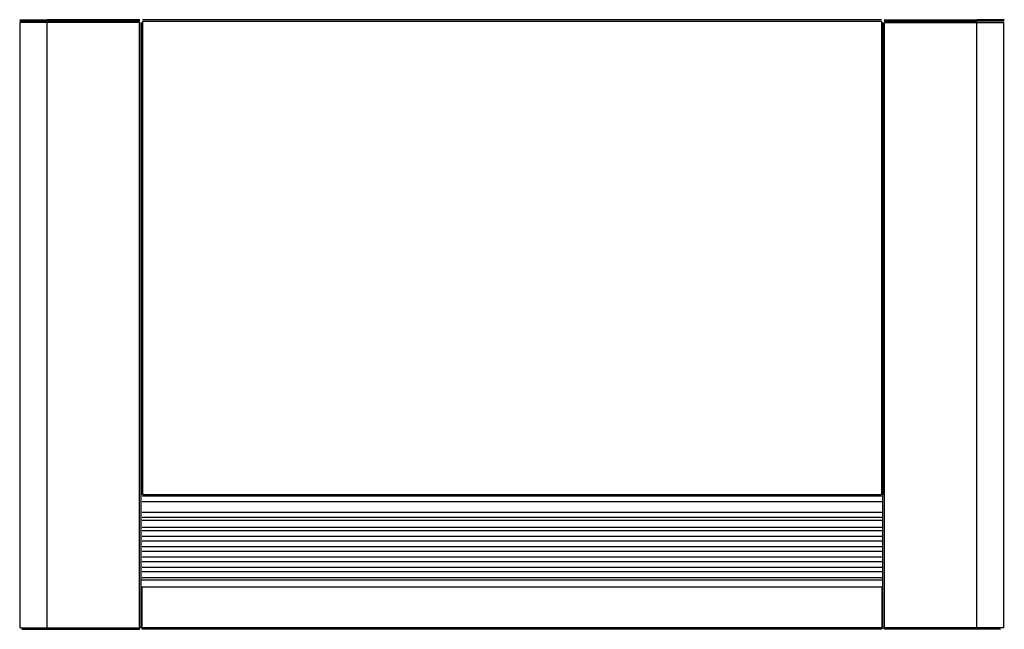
# Model space of a CAD drawing. Header units: millimetres. Extents: x 0 to 936, y 69 to 647.
import ezdxf

# ---------------------------------------------------------------- set-up
doc = ezdxf.new("R2010")
doc.units = ezdxf.units.MM

msp = doc.modelspace()

# ---------------------------------------------------------------- linework, layer by layer
at = {"color": 9, "linetype": 'Continuous'}
for p, q in [((0, 647.44), (26.1, 647.44)), ((0, 645.94), (26.1, 645.94)), ((114.3, 647.44), (26.1, 647.44)), ((114.3, 645.94), (26.1, 645.94)), ((116.6, 645.74), (116.6, 196.6)), ((818.8, 647.24), (116.8, 647.24)), ((116.8, 645.94), (818.8, 645.94)), ((819, 645.74), (819, 196.6)), ((821.3, 647.44), (909.5, 647.44)), ((821.3, 645.94), (909.5, 645.94)), ((935.6, 647.44), (909.5, 647.44)), ((935.6, 645.94), (909.5, 645.94)), ((0.3, 70.03), (0.3, 644.64)), ((26.1, 644.64), (0.3, 644.64)), ((114, 644.64), (26.1, 644.64)), ((26.1, 70.03), (26.1, 644.64)), ((114, 70.03), (114, 644.64)), ((115.3, 196.6), (115.3, 644.64)), ((115.3, 644.64), (115.3, 196.6)), ((820.3, 196.6), (820.3, 644.64)), ((820.3, 644.64), (820.3, 196.6)), ((821.6, 644.64), (909.5, 644.64)), ((821.6, 70.03), (821.6, 644.64)), ((909.5, 644.64), (935.3, 644.64)), ((909.5, 70.03), (909.5, 644.64)), ((935.3, 70.03), (935.3, 644.64)), ((115.3, 70.03), (115.3, 196.6)), ((116.6, 196.6), (819, 196.6)), ((820.3, 70.03), (820.3, 196.6)), ((116.3, 190.09), (819.14, 190.09)), ((116.6, 195.3), (819, 195.3)), ((819.14, 179.74), (116.3, 179.74)), ((116.3, 175.21), (819.14, 175.21)), ((116.3, 172.44), (819.14, 172.44)), ((116.3, 165.83), (819.14, 165.83)), ((116.3, 162.64), (819.14, 162.64)), ((116.3, 156.99), (819.14, 156.99)), ((116.3, 152.84), (819.14, 152.84)), ((116.3, 147.19), (819.14, 147.19)), ((116.3, 143.04), (819.14, 143.04)), ((116.3, 137.39), (819.14, 137.39)), ((116.3, 133.24), (819.14, 133.24)), ((116.3, 127.59), (819.14, 127.59)), ((116.3, 123.44), (819.14, 123.44)), ((819.24, 115.37), (116.2, 115.37)), ((116.3, 117.79), (819.14, 117.79)), ((116.2, 109.17), (819.24, 109.17)), ((116.2, 108.51), (116.2, 70.42)), ((819.24, 108.51), (819.24, 70.42)), ((0.3, 70.03), (26.1, 70.03)), ((2.07, 68.74), (26.1, 68.74)), ((26.1, 70.03), (114, 70.03)), ((26.1, 68.74), (114, 68.74)), ((114, 68.74), (114, 70.03)), ((115.3, 70.03), (114, 70.03)), ((116.2, 70.42), (819.24, 70.42)), ((116.2, 70.42), (116.2, 69.32)), ((116.2, 69.32), (819.24, 69.32)), ((819.24, 70.42), (819.24, 69.32)), ((820.3, 70.03), (821.6, 70.03)), ((909.5, 70.03), (821.6, 70.03)), ((821.6, 68.74), (821.6, 70.03)), ((909.5, 68.74), (821.6, 68.74)), ((935.3, 70.03), (909.5, 70.03)), ((932.14, 68.74), (909.5, 68.74))]:
    msp.add_line(p, q, dxfattribs=at)

doc.saveas('drawing.dxf')
